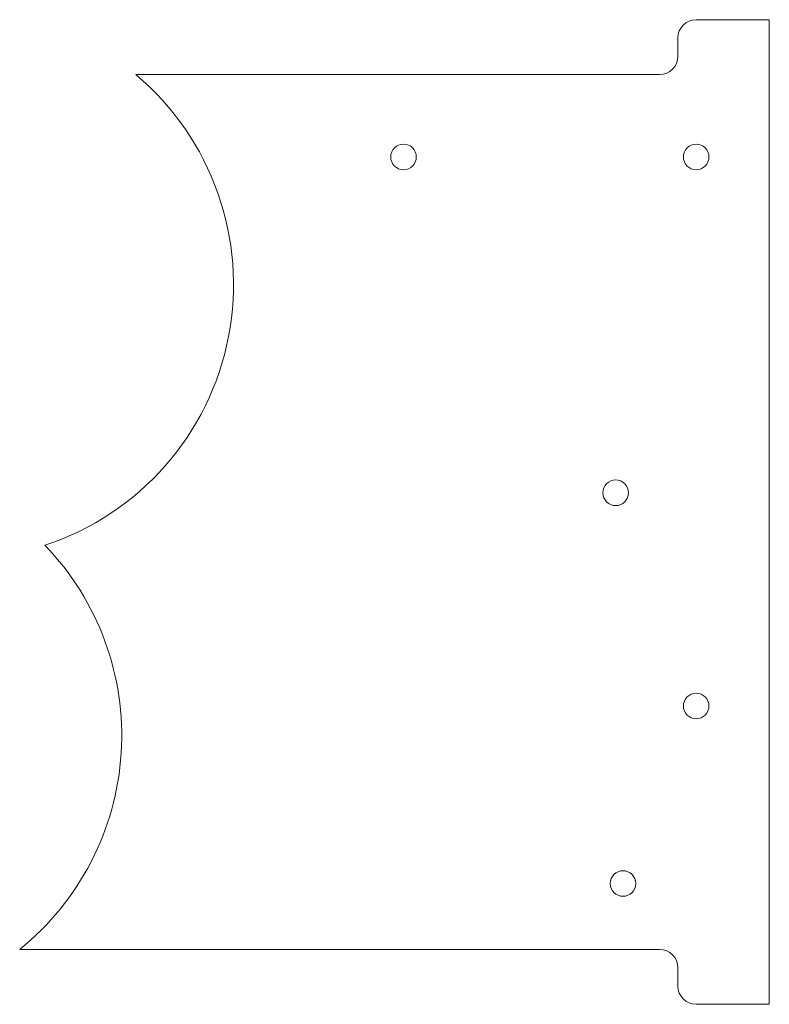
# Model space of a CAD drawing. Header units: millimetres. Extents: x 46 to 251, y -72 to 198.
import ezdxf

# ---------------------------------------------------------------- set-up
doc = ezdxf.new("R2010")
doc.units = ezdxf.units.MM

msp = doc.modelspace()

# ---------------------------------------------------------------- linework, layer by layer
at = {"color": 7, "linetype": 'Continuous', "lineweight": 15}
for p, q in [((231.38, 197.5), (251.38, 197.5)), ((251.38, 197.5), (251.38, -71.5)), ((226.38, 187.5), (226.38, 192.5)), ((78.22, 182.5), (221.38, 182.5)), ((221.38, -56.5), (46.45, -56.5)), ((226.38, -66.5), (226.38, -61.5)), ((251.38, -71.5), (231.38, -71.5))]:
    msp.add_line(p, q, dxfattribs=at)
for centre in [(151.38, 160), (231.38, 160), (209.38, 68.25), (231.38, 10), (211.38, -38.5)]:
    msp.add_circle(centre, 3.5, dxfattribs=at)
for centre, radius, start, end in [((231.38, 192.5), 5, 90, 180), ((221.38, 187.5), 5, 270, 0), ((29.9, 125.14), 75, 288.2319, 49.891), ((-0.65, 1.87), 75, 308.902, 43.9338), ((221.38, -61.5), 5, 0, 90), ((231.38, -66.5), 5, 180, 270)]:
    msp.add_arc(centre, radius, start, end, dxfattribs=at)

doc.saveas('drawing.dxf')
